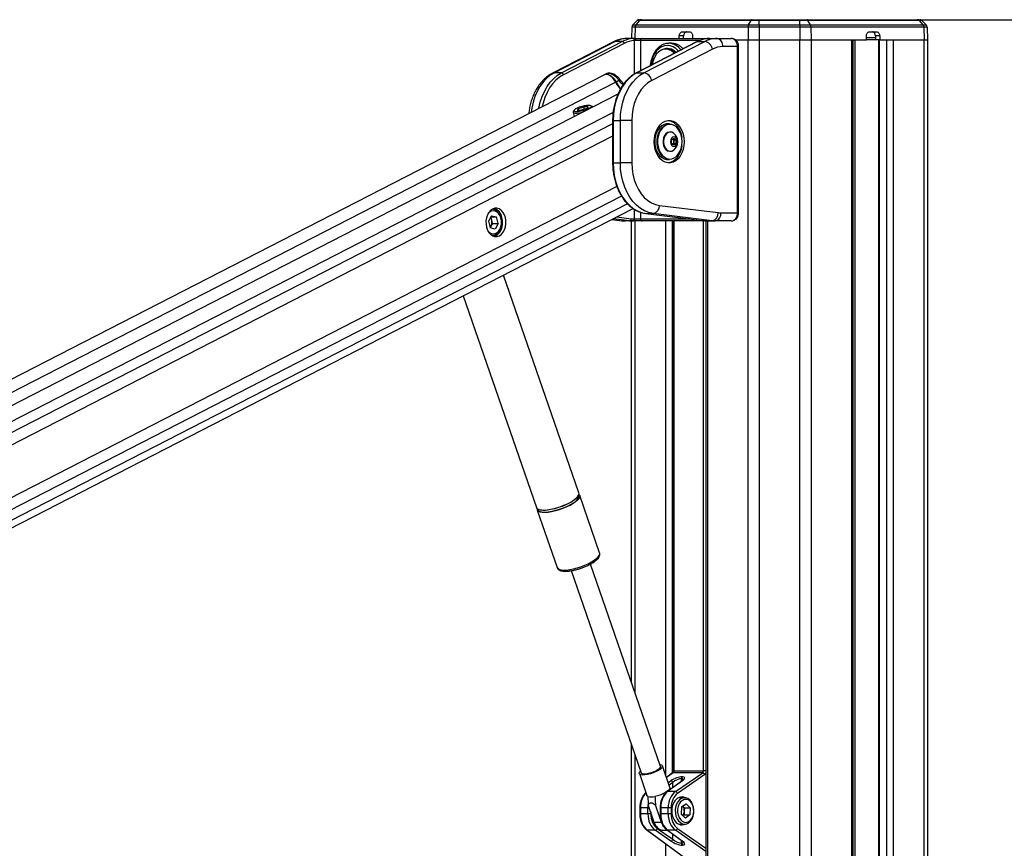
# Model space of a CAD drawing. Header units: millimetres. Extents: x 20 to 19631, y 28 to 16288.
# Tile 122 of 124: x 16718 to 17689, y 7142 to 7959. Entities that reach past the tile are written whole.
import ezdxf

# ---------------------------------------------------------------- set-up
doc = ezdxf.new("R2010")
doc.units = ezdxf.units.MM
doc.header["$LTSCALE"] = 2
doc.layers.add('COMPONENT_GEOMETRY', color=7, linetype='Continuous')
doc.styles.add('SLDTEXTSTYLE0', font='TXT', dxfattribs={"width": 0.75})
doc.dimstyles.new('SLDDIMSTYLE1', dxfattribs={"dimtxt": 100, "dimasz": 6.604, "dimexe": 0, "dimexo": 0.0625, "dimgap": 25, "dimtad": 0, "dimtih": 1, "dimtoh": 1, "dimdec": 1, "dimrnd": 1e-09, "dimzin": 12, "dimdsep": 46, "dimtxsty": 'SLDTEXTSTYLE0', "dimsah": 1, "dimcen": 0.09, "dimadec": 0, "dimazin": 3, "dimtfac": 1, "dimtdec": 1, "dimtofl": 0, "dimtmove": 0, "dimatfit": 3, "dimfxl": 1, "dimfrac": 2, "dimtolj": 1, "dimtzin": 12, "dimarcsym": 0})

# ---------------------------------------------------------------- blocks, each defined once
blk = doc.blocks.new('_D_7')
at = {"layer": 'COMPONENT_GEOMETRY', "color": 7}
for p, q in [((17608.37, 7959.49), (19296.27, 7959.49)), ((19289.92, 7959.49), (19289.92, 5203.33)), ((19089.86, 5183.02), (19059.39, 5183.02)), ((19059.39, 5183.02), (19059.39, 5024.27)), ((19489.99, 5183.02), (19520.46, 5183.02)), ((19520.46, 5183.02), (19520.46, 5024.27)), ((19059.39, 5024.27), (19089.86, 5024.27)), ((19520.46, 5024.27), (19489.99, 5024.27)), ((19289.92, 2118.49), (19289.92, 4874.65)), ((17665.15, 2118.49), (19296.27, 2118.49))]:
    blk.add_line(p, q, dxfattribs=at)
for points in [[(19289.92, 7959.49), (19288.91, 7952.89), (19290.94, 7952.89)], [(19289.92, 2118.49), (19290.94, 2125.1), (19288.91, 2125.1)]]:
    blk.add_solid(points, dxfattribs=at)
at = {"layer": 'COMPONENT_GEOMETRY', "color": 7, "char_height": 100, "attachment_point": 1, "style": 'SLDTEXTSTYLE0'}
for s, insert in [('9\'6.98"', (19089.86, 5153.18)), ('2920.5mm', (18961.73, 5003.56))]:
    blk.add_mtext(s, dxfattribs=dict(at, insert=insert))

msp = doc.modelspace()

# ---------------------------------------------------------------- linework, layer by layer
at = {"color": 7, "linetype": 'Continuous', "lineweight": 25}
for p, q in [((17321.93, 7952.25), (17321.74, 7940.96)), ((17325.24, 7952.25), (17321.93, 7952.25)), ((17327.3, 7958.65), (17322.85, 7954.36)), ((17322.85, 7954.36), (17326.01, 7954.36)), ((17436.68, 7952.25), (17325.24, 7952.25)), ((17329.71, 7958.65), (17326.01, 7954.36)), ((17326.01, 7954.36), (17437.18, 7954.36)), ((17329.71, 7958.65), (17327.3, 7958.65)), ((17329.38, 7959.49), (17331.44, 7959.49)), ((17439.65, 7958.65), (17329.71, 7958.65)), ((17331.44, 7959.49), (17440.8, 7959.49)), ((17436.68, 7952.25), (17436.55, 7939.49)), ((17447.63, 7952.25), (17436.68, 7952.25)), ((17437.18, 7954.36), (17439.65, 7958.65)), ((17437.18, 7954.36), (17447.63, 7954.36)), ((17447.63, 7958.65), (17439.65, 7958.65)), ((17440.8, 7959.49), (17447.63, 7959.49)), ((17447.63, 7959.49), (17447.63, 7958.65)), ((17447.63, 7959.49), (17487.58, 7959.49)), ((17487.58, 7958.65), (17447.63, 7958.65)), ((17447.63, 7954.36), (17447.63, 7958.65)), ((17447.63, 7954.36), (17487.58, 7954.36)), ((17447.63, 7954.36), (17447.63, 7952.25)), ((17447.63, 7952.25), (17447.63, 7939.49)), ((17487.58, 7952.25), (17447.63, 7952.25)), ((17487.58, 7959.49), (17487.58, 7958.65)), ((17487.58, 7959.49), (17494.41, 7959.49)), ((17487.58, 7954.36), (17487.58, 7958.65)), ((17495.57, 7958.65), (17487.58, 7958.65)), ((17487.58, 7954.36), (17487.58, 7952.25)), ((17487.58, 7954.36), (17498.03, 7954.36)), ((17487.58, 7952.25), (17487.58, 7939.49)), ((17498.54, 7952.25), (17487.58, 7952.25)), ((17494.41, 7959.49), (17603.77, 7959.49)), ((17498.03, 7954.36), (17495.57, 7958.65)), ((17605.5, 7958.65), (17495.57, 7958.65)), ((17498.03, 7954.36), (17609.21, 7954.36)), ((17498.54, 7952.25), (17498.66, 7939.49)), ((17609.97, 7952.25), (17498.54, 7952.25)), ((17603.77, 7959.49), (17605.83, 7959.49)), ((17609.21, 7954.36), (17605.5, 7958.65)), ((17607.92, 7958.65), (17605.5, 7958.65)), ((17612.36, 7954.36), (17607.92, 7958.65)), ((17609.21, 7954.36), (17612.36, 7954.36)), ((17609.97, 7952.25), (17610.15, 7939.49)), ((17613.28, 7952.25), (17609.97, 7952.25)), ((17613.28, 7952.25), (17613.5, 7939.49)), ((17368.77, 7940.96), (17368.83, 7943.56)), ((17373.08, 7943.56), (17368.83, 7943.56)), ((17371.66, 7947.49), (17379.11, 7947.49)), ((17373.01, 7940.96), (17373.08, 7943.56)), ((17381.94, 7943.56), (17381.94, 7940.96)), ((17553.28, 7939.49), (17553.28, 7943.56)), ((17562.19, 7941.49), (17553.28, 7941.49)), ((17556.11, 7947.49), (17563.55, 7947.49)), ((17566.38, 7943.56), (17562.14, 7943.56)), ((17562.14, 7943.56), (17562.23, 7939.49)), ((17566.38, 7943.56), (17566.48, 7939.49)), ((17303.83, 7937.54), (17243.86, 7906.67)), ((17305.56, 7937.94), (17245.59, 7907.07)), ((17252.66, 7907.07), (17312.63, 7937.94)), ((17314.53, 7936.06), (17254.56, 7905.19)), ((17312.63, 7937.94), (17305.56, 7937.94)), ((17325.03, 7940.96), (17317.65, 7940.96)), ((17325.03, 7940.96), (17332.06, 7940.96)), ((17330.5, 7938.96), (17325.81, 7938.96)), ((17386.45, 7937.84), (17326.47, 7906.97)), ((17386.88, 7937.94), (17326.9, 7907.07)), ((17332.06, 7940.96), (17396.88, 7940.96)), ((17333.97, 7907.07), (17393.95, 7937.94)), ((17357.9, 7936.15), (17358.43, 7936.16)), ((17361.26, 7936.16), (17358.43, 7936.16)), ((17386.88, 7937.94), (17393.95, 7937.94)), ((17396.88, 7940.96), (17398.66, 7940.96)), ((17398.66, 7940.96), (17406.04, 7940.96)), ((17406.04, 7940.96), (17420.05, 7940.96)), ((17426.16, 7932.96), (17411.7, 7932.96)), ((17423.98, 7939.49), (17436.55, 7939.49)), ((17424.15, 7939.49), (17436.55, 7939.49)), ((17426.16, 7768.96), (17426.16, 7932.96)), ((17427.33, 7768.96), (17427.33, 7932.96)), ((17436.55, 7939.49), (17447.63, 7939.49)), ((17447.63, 7939.49), (17487.58, 7939.49)), ((17487.58, 7939.49), (17498.66, 7939.49)), ((17498.66, 7939.49), (17553.28, 7939.49)), ((17498.66, 7939.49), (17538.76, 7939.49)), ((17540.14, 2191.49), (17540.14, 7939.49)), ((17562.23, 7939.49), (17553.28, 7939.49)), ((17566.48, 7939.49), (17562.23, 7939.49)), ((17565.29, 7939.49), (17565.29, 2191.49)), ((17566.48, 7939.49), (17610.15, 7939.49)), ((17579.67, 7939.49), (17610.15, 7939.49)), ((17610.15, 7939.49), (17613.5, 7939.49)), ((17613.5, 7939.49), (17613.5, 2191.49)), ((17401.54, 7930.42), (17341.57, 7899.55)), ((17357.51, 7930.46), (17355.46, 7930.46)), ((17294.23, 7904.86), (16093.24, 7287.66)), ((17252.66, 7907.07), (17245.59, 7907.07)), ((17296.71, 7906.02), (17294.8, 7905.13)), ((17326.9, 7907.07), (17333.97, 7907.07)), ((17309.33, 7899.43), (17306.48, 7897.96)), ((17309.98, 7900.83), (17309.96, 7900.85)), ((17308.29, 7885.97), (16117.65, 7274.09)), ((17269.28, 7871.94), (17274.73, 7873.67)), ((17278.88, 7873.67), (17274.73, 7873.67)), ((17275.36, 7871.23), (17274.73, 7873.67)), ((17278.88, 7873.67), (17277.58, 7871.94)), ((17282.95, 7873.8), (17281.55, 7874.57)), ((17264.03, 7868.32), (17265.19, 7863.82)), ((17265.04, 7870.33), (17264.19, 7868.98)), ((17269.28, 7871.94), (17267.97, 7870.2)), ((17267.97, 7870.2), (17272.12, 7870.2)), ((17269.72, 7870.2), (17269.28, 7871.94)), ((17277.58, 7871.94), (17272.12, 7870.2)), ((17283.43, 7873.2), (17283.4, 7873.3)), ((17303.05, 7860.09), (17303.05, 7818.15)), ((17303.64, 7860.09), (17303.64, 7818.15)), ((17303.64, 7860.09), (17310.71, 7860.09)), ((17310.71, 7818.15), (17310.71, 7860.09)), ((17322.03, 7860.09), (17310.71, 7860.09)), ((17322.03, 7860.09), (17322.03, 7818.15)), ((17359.22, 7856.62), (17356.96, 7856.62)), ((17360.04, 7848.62), (17359.5, 7848.62)), ((17361.27, 7840.85), (17363.39, 7842.58)), ((17361.27, 7837.39), (17361.27, 7840.85)), ((17363.39, 7835.65), (17361.27, 7837.39)), ((17362.29, 7841.68), (17363.31, 7840.85)), ((17363.31, 7837.39), (17362.29, 7836.55)), ((17363.31, 7840.85), (17365.51, 7840.85)), ((17363.31, 7840.85), (17363.31, 7839.12)), ((17363.31, 7839.12), (17363.31, 7837.39)), ((17363.31, 7837.39), (17365.51, 7837.39)), ((17363.39, 7842.58), (17365.51, 7840.85)), ((17365.51, 7837.39), (17363.39, 7835.65)), ((17365.51, 7840.85), (17365.51, 7837.39)), ((17359.5, 7829.62), (17360.04, 7829.62)), ((17303.64, 7818.15), (17310.71, 7818.15)), ((17322.03, 7818.15), (17310.71, 7818.15)), ((17356.96, 7821.62), (17359.22, 7821.62)), ((17349.14, 7776.31), (17407.25, 7769.12)), ((16278.21, 7236.12), (17323.33, 7773.21)), ((17335.79, 7768.35), (17393.9, 7761.16)), ((17335.91, 7768.34), (17335.79, 7768.35)), ((17335.91, 7768.34), (17342.99, 7768.34)), ((17335.91, 7768.34), (17394.03, 7761.15)), ((17401.1, 7761.15), (17342.99, 7768.34)), ((17409.84, 7768.96), (17426.16, 7768.96)), ((17183.72, 7766.15), (17180.52, 7760.76)), ((17180.52, 7760.76), (17182.22, 7754.15)), ((17183.81, 7761.62), (17182.97, 7764.89)), ((17182.99, 7764.93), (17188.62, 7764.93)), ((17184.66, 7758.31), (17183.06, 7755.62)), ((17183.72, 7766.15), (17188.62, 7764.93)), ((17184.66, 7758.31), (17183.81, 7761.62)), ((17184.66, 7758.31), (17190.32, 7758.31)), ((17190.32, 7758.31), (17187.12, 7752.92)), ((17190.32, 7758.31), (17188.62, 7764.93)), ((17302.31, 7762.4), (17312.22, 7761.18)), ((17319.78, 7761.15), (17312.71, 7761.15)), ((17322.86, 7760.96), (17315.79, 7760.96)), ((17321.71, 7305.15), (17321.71, 7760.96)), ((17323.13, 7760.96), (17322.86, 7760.96)), ((17332.06, 7760.96), (17323.13, 7760.96)), ((17324.28, 7762.96), (17324.55, 7762.96)), ((17324.55, 7762.96), (17330.5, 7762.96)), ((17396.88, 7760.96), (17332.06, 7760.96)), ((17362.91, 7760.96), (17362.91, 7218.4)), ((17394.03, 7761.15), (17393.9, 7761.16)), ((17394.03, 7761.15), (17401.1, 7761.15)), ((17395.07, 7760.96), (17395.07, 6590.02)), ((17397.11, 7760.96), (17396.88, 7760.96)), ((17397.11, 7760.96), (17404.18, 7760.96)), ((17420.05, 7760.96), (17404.18, 7760.96)), ((17183.06, 7755.62), (17182.21, 7754.18)), ((17187.12, 7752.92), (17182.22, 7754.15)), ((17269.8, 7492.63), (17195.51, 7707.52)), ((17155.71, 7687.07), (17227.93, 7478.15)), ((17290.25, 7433.47), (17270.63, 7490.21)), ((17228.76, 7475.74), (17248.38, 7419)), ((17290.29, 7433.35), (17290.25, 7433.47)), ((17290.33, 7432.89), (17290.26, 7433.27)), ((17248.35, 7419.11), (17248.38, 7419)), ((17350.16, 7222.86), (17281.16, 7422.46)), ((17283.48, 7423.8), (17285.6, 7425.25)), ((17284.33, 7424.35), (17284.7, 7424.59)), ((17262.33, 7415.95), (17331.33, 7216.35)), ((17321.71, 6590.02), (17321.71, 7244.18)), ((17359.54, 7201.97), (17352.08, 7223.53)), ((17329.4, 7215.69), (17336.85, 7194.13)), ((17362.22, 7216.45), (17356.09, 7211.95)), ((17391.86, 7216.62), (17362.76, 7216.62)), ((17363.5, 7218.4), (17392.68, 7218.4)), ((17365, 7197.95), (17391.86, 7216.62)), ((17393.87, 7214.83), (17367.02, 7196.16)), ((17371.51, 7208.58), (17356.76, 7197.78)), ((17372.05, 7208.75), (17357.31, 7197.95)), ((17371.13, 7210.9), (17370.9, 7210.9)), ((17371.68, 7212.68), (17371.91, 7212.68)), ((17365, 7197.95), (17357.31, 7197.95)), ((17344.15, 7167.64), (17338.21, 7184.82)), ((17351.22, 7167.64), (17345.28, 7184.82)), ((17373.99, 7191.96), (17368.05, 7191.96)), ((17370.97, 7182.84), (17375.42, 7185.98)), ((17379.57, 7182.1), (17375.42, 7185.98)), ((17329.86, 7181.88), (17329.86, 7176.04)), ((17337.82, 7181.88), (17330.44, 7181.88)), ((17330.44, 7181.88), (17330.44, 7176.04)), ((17337.82, 7176.04), (17330.44, 7176.04)), ((17337.82, 7176.04), (17337.82, 7181.88)), ((17340.61, 7176.04), (17337.82, 7176.04)), ((17349.89, 7181.88), (17349.89, 7176.04)), ((17357.85, 7181.88), (17350.47, 7181.88)), ((17350.47, 7181.88), (17350.47, 7176.04)), ((17357.85, 7176.04), (17350.47, 7176.04)), ((17360.64, 7181.88), (17357.85, 7181.88)), ((17357.85, 7176.04), (17357.85, 7181.88)), ((17360.64, 7176.04), (17357.85, 7176.04)), ((17360.64, 7181.88), (17360.64, 7176.04)), ((17370.97, 7182.84), (17370.66, 7175.82)), ((17370.66, 7175.82), (17374.81, 7171.93)), ((17373.91, 7182.1), (17372.19, 7183.71)), ((17373.61, 7175.07), (17372.38, 7174.21)), ((17373.76, 7178.59), (17373.61, 7175.07)), ((17373.61, 7175.07), (17379.27, 7175.07)), ((17373.91, 7182.1), (17373.76, 7178.59)), ((17373.91, 7182.1), (17379.57, 7182.1)), ((17379.27, 7175.07), (17374.81, 7171.93)), ((17379.57, 7182.1), (17379.27, 7175.07)), ((17351.22, 7167.64), (17344.15, 7167.64)), ((17368.05, 7165.96), (17373.99, 7165.96)), ((17336.73, 7160.14), (17373.99, 7132.84)), ((17337.28, 7159.97), (17375.29, 7132.12)), ((17344.98, 7159.97), (17337.28, 7159.97)), ((17360.52, 7149.16), (17344.98, 7159.97)), ((17346.99, 7161.75), (17362.53, 7150.95)), ((17353.05, 7159.79), (17357.24, 7159.79)), ((17356.76, 7160.14), (17371.51, 7149.34)), ((17357.31, 7159.97), (17372.05, 7149.16)), ((17365, 7159.97), (17357.31, 7159.97)), ((17370.9, 7147.02), (17371.13, 7147.02)), ((17371.91, 7145.23), (17371.68, 7145.23))]:
    msp.add_line(p, q, dxfattribs=at)
at = {"color": 8, "linetype": 'Continuous', "lineweight": 25}
for p, q in [((17325.24, 7952.25), (17325.08, 7940.96)), ((17324.55, 7905.89), (17324.55, 7938.9)), ((17389.07, 7938.96), (17330.5, 7938.96)), ((17330.5, 7938.96), (17330.5, 7909.04)), ((17427.33, 7932.96), (17426.16, 7932.96)), ((17436.55, 2191.49), (17436.55, 7939.49)), ((17447.63, 7939.49), (17447.63, 2191.49)), ((17487.58, 2191.49), (17487.58, 7939.49)), ((17498.66, 7939.49), (17498.66, 2191.49)), ((17538.76, 2191.49), (17538.76, 7939.49)), ((17542.03, 7939.49), (17542.03, 6685.26)), ((17565.71, 7939.49), (17565.71, 2191.49)), ((17573.5, 2191.49), (17573.5, 7939.49)), ((17579.67, 7939.49), (17579.67, 2191.49)), ((17610.15, 2191.49), (17610.15, 7939.49)), ((17306.08, 7897.75), (16105.57, 7280.8)), ((17303.53, 7867.99), (16132.18, 7266.02)), ((17303.05, 7856.64), (16320.99, 7351.95)), ((17303.64, 7860.09), (17303.05, 7860.09)), ((17303.05, 7844.62), (16336.77, 7348.04)), ((17303.64, 7818.15), (17303.05, 7818.15)), ((17307.23, 7794.82), (16336.52, 7295.96)), ((17311.83, 7785.45), (16213.36, 7220.94)), ((17317.71, 7777.89), (16223.26, 7215.44)), ((17324.55, 7762.96), (17324.55, 7772.42)), ((17330.5, 7769.62), (17330.5, 7762.96)), ((17427.33, 7768.96), (17426.16, 7768.96)), ((17302.35, 7762.43), (17312.71, 7761.15)), ((17319.78, 7761.15), (17303.73, 7763.13)), ((17307.15, 7764.89), (17321.32, 7763.14)), ((17312.22, 7761.18), (17312.71, 7761.15)), ((17325.06, 7760.96), (17325.06, 7295.46)), ((17330.5, 7762.96), (17379.34, 7762.96)), ((17355.54, 7213.52), (17355.54, 7760.96)), ((17361.72, 7760.96), (17361.72, 7216.08)), ((17363.5, 7760.96), (17363.5, 7218.4)), ((17392.68, 7218.4), (17392.68, 7760.96)), ((17396.45, 7760.96), (17396.45, 6590.02)), ((17396.83, 7760.96), (17396.88, 7760.96)), ((17325.06, 7234.49), (17325.06, 6590.02)), ((17362.76, 7216.62), (17356.15, 7211.77)), ((17363.5, 7218.4), (17362.91, 7218.4)), ((17395.07, 7218.4), (17392.68, 7218.4)), ((17357.84, 7206.89), (17360.52, 7208.75)), ((17362.53, 7206.97), (17358.72, 7204.32)), ((17362.53, 7202), (17362.53, 7206.97)), ((17370.9, 7210.9), (17370.9, 7208.14)), ((17371.13, 7208.3), (17371.13, 7210.9)), ((17329.86, 7181.88), (17330.44, 7181.88)), ((17329.86, 7176.04), (17330.44, 7176.04)), ((17337.82, 7181.88), (17339.23, 7181.88)), ((17340.61, 7177.89), (17340.61, 7176.04)), ((17350.47, 7181.88), (17349.89, 7181.88)), ((17349.89, 7176.04), (17350.47, 7176.04)), ((17362.53, 7150.95), (17362.53, 7155.91)), ((17395.07, 7139.06), (17365, 7159.97)), ((17367.02, 7161.75), (17395.07, 7142.25)), ((17355.54, 6590.02), (17355.54, 7146.36)), ((17370.9, 7149.78), (17370.9, 7147.02)), ((17371.13, 7147.02), (17371.13, 7149.61))]:
    msp.add_line(p, q, dxfattribs=at)
at = {"color": 8, "linetype": 'Continuous', "lineweight": 25, "flags": 128}
for points in [[(17303.83, 7937.54), (17304.49, 7937.8), (17305.56, 7937.94)], [(17367.91, 7928.3), (17367.56, 7928.73), (17365.22, 7931.05), (17362.63, 7932.76), (17359.86, 7933.81), (17357.01, 7934.16), (17354.17, 7933.81), (17351.4, 7932.76), (17348.81, 7931.05), (17346.47, 7928.73), (17344.45, 7925.87), (17342.81, 7922.56), (17341.6, 7918.89), (17340.86, 7914.99), (17340.78, 7914.34)], [(17396.88, 7940.96), (17396.64, 7940.92), (17396.44, 7940.83)], [(17245.59, 7907.07), (17241.63, 7904.64), (17237.91, 7901.54), (17234.48, 7897.82), (17231.4, 7893.54), (17228.72, 7888.77), (17226.46, 7883.56), (17224.67, 7878.01), (17223.37, 7872.18), (17222.78, 7868.14)], [(17230.42, 7872.07), (17230.44, 7872.18), (17231.74, 7878.01), (17233.53, 7883.56), (17235.79, 7888.77), (17238.48, 7893.54), (17241.55, 7897.82), (17244.98, 7901.54), (17248.7, 7904.64), (17252.66, 7907.07)], [(17254.56, 7905.19), (17250.75, 7902.86), (17247.18, 7899.88), (17243.9, 7896.31), (17240.94, 7892.21), (17238.36, 7887.62), (17236.2, 7882.62), (17234.48, 7877.29), (17233.62, 7873.71)], [(17243.86, 7906.67), (17244.52, 7906.93), (17245.59, 7907.07)], [(17326.9, 7907.07), (17326.64, 7907.04), (17326.47, 7906.97)], [(17309.33, 7899.43), (17309.65, 7899.84), (17309.88, 7900.2), (17310, 7900.5), (17310.01, 7900.73), (17309.98, 7900.83)], [(17284.98, 7426.24), (17287.24, 7427.97), (17288.92, 7429.66), (17289.98, 7431.23), (17290.37, 7432.64), (17290.29, 7433.35)], [(17248.38, 7419), (17248.94, 7418.12), (17250.22, 7417.29), (17252.11, 7416.75), (17254.55, 7416.52), (17257.47, 7416.6), (17260.77, 7416.98), (17264.34, 7417.67), (17268.08, 7418.63), (17271.85, 7419.84), (17275.54, 7421.25), (17279.03, 7422.82), (17282.21, 7424.5), (17284.98, 7426.24)]]:
    msp.add_lwpolyline(points, dxfattribs=at)
at = {"color": 7, "linetype": 'Continuous', "lineweight": 25, "flags": 128}
for points in [[(17325.03, 7940.96), (17325.19, 7940.92), (17325.33, 7940.81), (17325.47, 7940.62), (17325.59, 7940.37), (17325.68, 7940.07), (17325.75, 7939.72), (17325.8, 7939.35), (17325.81, 7938.96)], [(17386.88, 7937.94), (17386.61, 7937.91), (17386.45, 7937.84)], [(17363.99, 7926.28), (17363.44, 7926.86), (17361.17, 7928.71), (17358.69, 7929.91), (17356.1, 7930.44), (17353.48, 7930.26), (17350.93, 7929.38), (17348.55, 7927.83), (17346.42, 7925.68), (17344.61, 7922.99), (17343.2, 7919.87), (17342.22, 7916.43), (17341.96, 7914.94)], [(17306.08, 7897.75), (17304.7, 7900.19), (17302.97, 7902.29), (17301, 7903.93), (17298.91, 7904.99), (17296.85, 7905.41), (17294.94, 7905.15), (17294.23, 7904.86)], [(17294.59, 7905.02), (17295.36, 7905.35), (17297.26, 7905.6), (17299.32, 7905.18), (17301.4, 7904.13), (17303.37, 7902.49), (17305.1, 7900.39), (17306.48, 7897.96)], [(17326.9, 7907.07), (17322.94, 7904.64), (17319.23, 7901.54), (17315.8, 7897.82), (17312.72, 7893.54), (17310.03, 7888.77), (17307.78, 7883.56), (17305.99, 7878.01), (17304.69, 7872.18), (17303.9, 7866.18), (17303.64, 7860.09)], [(17310.71, 7860.09), (17310.98, 7866.18), (17311.76, 7872.18), (17313.06, 7878.01), (17314.85, 7883.56), (17317.11, 7888.77), (17319.79, 7893.54), (17322.87, 7897.82), (17326.3, 7901.54), (17330.02, 7904.64), (17333.97, 7907.07)], [(17341.57, 7899.55), (17337.88, 7897.25), (17334.45, 7894.26), (17331.34, 7890.64), (17328.61, 7886.46), (17326.3, 7881.79), (17324.45, 7876.72), (17323.11, 7871.35), (17322.3, 7865.77), (17322.03, 7860.09)], [(17279.27, 7874.94), (17277.28, 7874.82), (17274.98, 7874.46), (17272.55, 7873.9), (17270.2, 7873.18), (17268.1, 7872.36), (17266.44, 7871.51), (17265.34, 7870.69), (17264.89, 7869.97), (17265.14, 7869.41), (17266.06, 7869.05), (17267.58, 7868.93), (17269.57, 7869.05), (17271.87, 7869.41), (17274.3, 7869.97), (17276.66, 7870.69), (17278.75, 7871.51), (17280.42, 7872.36), (17281.52, 7873.18), (17281.96, 7873.9), (17281.71, 7874.46), (17280.79, 7874.82), (17279.27, 7874.94)], [(17283.42, 7873.19), (17283.07, 7873.73), (17282.95, 7873.8)], [(17264.19, 7868.98), (17264.11, 7868.84), (17264.1, 7868.16), (17264.8, 7867.68), (17266.17, 7867.42), (17268.1, 7867.42), (17270.44, 7867.68), (17273.02, 7868.16), (17274.14, 7868.42)], [(17373.64, 7839.12), (17373.39, 7835.26), (17372.64, 7831.53), (17371.42, 7828.06), (17369.77, 7824.97), (17367.74, 7822.36), (17365.41, 7820.32), (17362.86, 7818.92), (17360.16, 7818.21), (17357.42, 7818.21), (17354.73, 7818.92), (17352.18, 7820.32), (17349.85, 7822.36), (17347.82, 7824.97), (17346.17, 7828.06), (17344.95, 7831.53), (17344.2, 7835.26), (17343.95, 7839.12), (17344.2, 7842.98), (17344.95, 7846.7), (17346.17, 7850.17), (17347.82, 7853.26), (17349.85, 7855.88), (17352.18, 7857.92), (17354.73, 7859.32), (17357.42, 7860.03), (17360.16, 7860.03), (17362.86, 7859.32), (17365.41, 7857.92), (17367.74, 7855.88), (17369.77, 7853.26), (17371.42, 7850.17), (17372.64, 7846.7), (17373.39, 7842.98), (17373.64, 7839.12)], [(17356.96, 7856.62), (17356.33, 7856.59), (17353.85, 7856.06), (17351.51, 7854.83), (17349.38, 7852.96), (17347.57, 7850.52), (17346.14, 7847.61), (17345.15, 7844.36), (17344.65, 7840.89), (17344.65, 7837.35), (17345.15, 7833.88), (17346.14, 7830.62), (17347.57, 7827.72), (17349.38, 7825.28), (17351.51, 7823.41), (17353.85, 7822.18), (17356.33, 7821.64), (17356.96, 7821.62)], [(17359.22, 7821.62), (17358.59, 7821.64), (17356.12, 7822.18), (17353.77, 7823.41), (17351.64, 7825.28), (17349.83, 7827.72), (17348.4, 7830.62), (17347.41, 7833.88), (17346.91, 7837.35), (17346.91, 7840.89), (17347.41, 7844.36), (17348.4, 7847.61), (17349.83, 7850.52), (17351.64, 7852.96), (17353.77, 7854.83), (17356.12, 7856.06), (17358.59, 7856.59), (17359.22, 7856.62)], [(17371.59, 7839.12), (17371.35, 7842.56), (17370.61, 7845.86), (17369.43, 7848.89), (17367.83, 7851.51), (17365.9, 7853.63), (17363.7, 7855.15), (17361.33, 7856.02), (17358.89, 7856.2), (17356.47, 7855.67), (17354.18, 7854.47), (17352.1, 7852.64), (17350.33, 7850.26), (17348.93, 7847.42), (17347.96, 7844.24), (17347.47, 7840.85), (17347.47, 7837.39), (17347.96, 7834), (17348.93, 7830.82), (17350.33, 7827.98), (17352.1, 7825.6), (17354.18, 7823.76), (17356.47, 7822.56), (17358.89, 7822.04), (17361.33, 7822.21), (17363.7, 7823.08), (17365.9, 7824.61), (17367.83, 7826.72), (17369.43, 7829.35), (17370.61, 7832.37), (17371.35, 7835.68), (17371.59, 7839.12)], [(17357.73, 7860.06), (17358.04, 7860.03), (17360.74, 7859.32), (17363.29, 7857.92), (17365.62, 7855.88), (17367.65, 7853.26), (17369.3, 7850.17), (17370.52, 7846.7), (17371.22, 7843.33)], [(17359.5, 7848.62), (17359.04, 7848.6), (17357.25, 7848.07), (17355.63, 7846.88), (17354.29, 7845.11), (17353.34, 7842.9), (17352.85, 7840.41), (17352.85, 7837.82), (17353.34, 7835.33), (17354.29, 7833.12), (17355.63, 7831.36), (17357.25, 7830.17), (17359.04, 7829.64), (17359.5, 7829.62)], [(17363.41, 7847.33), (17363.13, 7847.55), (17361.41, 7848.42), (17359.58, 7848.6), (17357.79, 7848.07), (17356.17, 7846.88), (17354.83, 7845.11), (17353.88, 7842.9), (17353.38, 7840.41), (17353.38, 7837.82), (17353.88, 7835.33), (17354.83, 7833.12), (17356.17, 7831.36), (17357.79, 7830.17), (17359.58, 7829.64), (17361.41, 7829.82), (17363.13, 7830.68), (17363.41, 7830.9)], [(17371.22, 7834.91), (17370.52, 7831.53), (17369.3, 7828.06), (17367.65, 7824.97), (17365.62, 7822.36), (17363.29, 7820.32), (17360.74, 7818.92), (17358.04, 7818.21), (17357.73, 7818.17)], [(17366.75, 7839.12), (17366.49, 7840.94), (17365.77, 7842.48), (17364.68, 7843.51), (17363.39, 7843.87), (17362.11, 7843.51), (17361.02, 7842.48), (17360.29, 7840.94), (17360.03, 7839.12), (17360.29, 7837.3), (17361.02, 7835.76), (17362.11, 7834.73), (17363.39, 7834.37), (17364.68, 7834.73), (17365.77, 7835.76), (17366.49, 7837.3), (17366.75, 7839.12)], [(17303.64, 7818.15), (17303.91, 7811.98), (17304.72, 7805.91), (17306.04, 7800.03), (17307.88, 7794.42), (17310.18, 7789.17), (17312.93, 7784.37), (17316.07, 7780.08), (17319.57, 7776.37), (17323.36, 7773.3), (17327.39, 7770.92), (17331.59, 7769.26), (17335.91, 7768.34)], [(17342.99, 7768.34), (17338.67, 7769.26), (17334.46, 7770.92), (17330.43, 7773.3), (17326.64, 7776.37), (17323.14, 7780.08), (17320, 7784.37), (17317.25, 7789.17), (17314.95, 7794.42), (17313.12, 7800.03), (17311.79, 7805.91), (17310.98, 7811.98), (17310.71, 7818.15)], [(17322.03, 7818.15), (17322.29, 7812.5), (17323.1, 7806.96), (17324.42, 7801.61), (17326.24, 7796.57), (17328.53, 7791.92), (17331.23, 7787.75), (17334.31, 7784.13), (17337.7, 7781.13), (17341.35, 7778.8), (17345.18, 7777.18), (17349.14, 7776.31)], [(17191.42, 7746.38), (17193.4, 7747.78), (17195.12, 7749.76), (17196.48, 7752.23), (17197.42, 7755.07), (17197.89, 7758.14), (17197.86, 7761.27), (17197.34, 7764.32), (17196.35, 7767.13), (17194.95, 7769.56), (17193.2, 7771.48), (17191.19, 7772.81), (17189.03, 7773.47), (17186.81, 7773.43), (17184.66, 7772.7), (17182.67, 7771.3), (17180.95, 7769.32), (17179.59, 7766.85), (17178.65, 7764), (17178.19, 7760.94), (17178.21, 7757.81), (17178.73, 7754.76), (17179.72, 7751.95), (17181.12, 7749.52), (17182.87, 7747.6), (17184.88, 7746.27), (17187.05, 7745.61), (17189.26, 7745.65), (17191.42, 7746.38)], [(17193, 7763.43), (17192.07, 7765.98), (17190.73, 7768.11), (17189.06, 7769.71), (17187.15, 7770.67), (17185.14, 7770.93), (17183.15, 7770.48), (17181.3, 7769.33), (17180.42, 7768.48)], [(17192.93, 7763.98), (17191.97, 7766.68), (17190.6, 7768.99), (17188.89, 7770.79), (17186.93, 7771.99), (17184.83, 7772.52), (17184.29, 7772.54)], [(17180.42, 7750.6), (17180.91, 7750.09), (17182.71, 7748.8), (17184.69, 7748.19), (17186.7, 7748.28), (17188.64, 7749.09), (17190.38, 7750.55), (17191.8, 7752.58), (17192.83, 7755.04), (17193.39, 7757.79), (17193.44, 7760.65), (17193, 7763.43)], [(17184.29, 7746.54), (17184.82, 7746.56), (17186.92, 7747.08), (17188.88, 7748.28), (17190.59, 7750.08), (17191.97, 7752.39), (17192.92, 7755.09), (17193.42, 7758.02), (17193.42, 7761.04), (17192.93, 7763.98)], [(17186.34, 7745.75), (17188.02, 7746.38), (17190.01, 7747.78), (17191.73, 7749.76), (17193.09, 7752.23), (17194.02, 7755.07), (17194.49, 7758.14), (17194.47, 7761.27), (17193.95, 7764.32)], [(17227.93, 7478.15), (17228.49, 7477.27), (17229.77, 7476.44), (17231.66, 7475.9), (17234.11, 7475.67), (17237.02, 7475.75), (17240.32, 7476.14), (17243.9, 7476.82), (17247.63, 7477.78), (17251.4, 7478.99), (17255.09, 7480.4), (17258.59, 7481.97), (17261.76, 7483.65), (17264.53, 7485.39)], [(17270.63, 7490.21), (17270.69, 7490.01), (17270.64, 7488.7), (17269.92, 7487.2), (17268.54, 7485.57), (17266.56, 7483.85), (17264.04, 7482.11), (17261.05, 7480.39), (17257.71, 7478.76), (17254.1, 7477.26), (17250.35, 7475.95), (17246.58, 7474.86), (17242.92, 7474.03), (17239.47, 7473.49), (17236.34, 7473.26), (17233.65, 7473.34), (17231.48, 7473.73), (17229.89, 7474.41), (17228.93, 7475.37), (17228.76, 7475.74)], [(17268.68, 7488.84), (17267.58, 7487.6), (17265.63, 7485.9), (17263.14, 7484.18), (17260.19, 7482.49), (17256.89, 7480.88), (17253.33, 7479.4), (17249.63, 7478.1), (17245.91, 7477.03), (17242.29, 7476.21), (17238.88, 7475.68), (17235.8, 7475.45), (17233.15, 7475.53), (17231, 7475.91), (17229.43, 7476.59), (17229.3, 7476.67)], [(17264.53, 7485.39), (17266.79, 7487.13), (17268.47, 7488.81), (17269.53, 7490.38), (17269.92, 7491.79), (17269.8, 7492.63)], [(17228.8, 7477), (17228.86, 7476.38), (17229.47, 7475.31), (17230.73, 7474.49), (17232.6, 7473.96), (17235.01, 7473.73), (17237.89, 7473.81), (17241.15, 7474.19), (17244.68, 7474.87), (17248.36, 7475.81), (17252.08, 7477), (17255.73, 7478.4), (17259.17, 7479.95), (17262.31, 7481.61), (17265.04, 7483.32)], [(17349.48, 7224.83), (17349.82, 7224.78), (17351.25, 7224.38), (17352.03, 7223.67), (17352.09, 7222.71), (17351.44, 7221.55), (17350.12, 7220.27), (17348.21, 7218.95), (17345.83, 7217.67), (17343.13, 7216.51), (17340.28, 7215.55), (17337.46, 7214.84), (17334.84, 7214.43), (17332.6, 7214.35), (17330.87, 7214.6), (17329.76, 7215.16), (17329.34, 7216), (17329.63, 7217.07), (17330.63, 7218.3), (17330.65, 7218.32)], [(17350.16, 7222.86), (17350.2, 7222.37), (17349.72, 7221.35), (17348.58, 7220.2), (17346.86, 7219.01), (17344.68, 7217.86), (17342.21, 7216.85), (17339.64, 7216.03), (17337.14, 7215.49), (17334.91, 7215.24), (17333.12, 7215.32), (17331.88, 7215.72), (17331.33, 7216.35)], [(17337.73, 7193.26), (17336.93, 7193.96), (17336.85, 7194.13)], [(17359.54, 7201.97), (17359.55, 7201.17), (17358.91, 7200), (17357.58, 7198.71), (17355.65, 7197.38), (17353.25, 7196.09), (17350.52, 7194.92), (17347.64, 7193.96), (17344.8, 7193.26)], [(17379.06, 7189.8), (17377.15, 7191.16), (17375.08, 7191.87), (17372.94, 7191.87), (17370.87, 7191.19), (17368.96, 7189.84), (17367.32, 7187.91), (17366.04, 7185.49), (17365.19, 7182.72), (17364.81, 7179.75), (17364.93, 7176.74), (17365.53, 7173.84), (17366.6, 7171.22), (17368.06, 7169.02), (17369.84, 7167.36), (17371.84, 7166.32), (17373.96, 7165.96), (17376.08, 7166.3), (17378.09, 7167.32), (17379.87, 7168.98), (17381.34, 7171.16), (17382.42, 7173.77), (17383.03, 7176.66), (17383.16, 7179.68), (17382.8, 7182.65), (17381.96, 7185.43), (17380.69, 7187.85), (17379.06, 7189.8)], [(17379.57, 7188.46), (17377.75, 7189.73), (17375.78, 7190.32), (17373.76, 7190.19), (17371.82, 7189.36), (17370.1, 7187.88), (17368.69, 7185.83), (17367.68, 7183.36), (17367.14, 7180.6), (17367.1, 7177.75), (17367.57, 7174.96), (17368.51, 7172.43), (17369.86, 7170.31), (17371.55, 7168.74), (17373.45, 7167.8), (17375.47, 7167.57), (17377.46, 7168.05), (17379.3, 7169.22), (17380.89, 7171), (17382.1, 7173.28), (17382.88, 7175.91), (17383.18, 7178.74), (17382.96, 7181.58), (17382.25, 7184.26), (17381.1, 7186.6), (17379.57, 7188.46)], [(17353.71, 7163.12), (17352.41, 7165), (17351.22, 7167.64)]]:
    msp.add_lwpolyline(points, dxfattribs=at)
at = {"color": 7, "linetype": 'Continuous', "lineweight": 25}
for centre, radius, start, end in [((17324.93, 7952.2), 3, 134, 179), ((17328.55, 7952.24), 3.31, 140.3072, 179.88959), ((17329.38, 7956.49), 3, 90, 134), ((17331.49, 7957.19), 2.3, 91.11663, 140.65389), ((17441.09, 7952.3), 4.41, 152.2491, 180.66965), ((17440.95, 7958.07), 1.43, 96.12022, 156.09848), ((17494.26, 7958.07), 1.43, 23.90152, 83.87978), ((17494.12, 7952.3), 4.41, 359.33035, 27.7509), ((17603.72, 7957.19), 2.3, 39.34611, 88.88337), ((17605.83, 7956.49), 3, 46, 90), ((17606.66, 7952.24), 3.31, 0.11041, 39.6928), ((17610.28, 7952.2), 3, 1, 46), ((17317.8, 7914.62), 26.34, 90.31718, 117.6867), ((17324.96, 7914.36), 26.61, 94.08173, 117.59839), ((17312.24, 7935.65), 2.33, 10.31988, 80.24189), ((17326.36, 7913.42), 25.55, 94.08173, 117.59839), ((17322.7, 7939.09), 1.85, 354.41372, 78.67005), ((17332.31, 7939.15), 1.82, 97.87436, 186.14266), ((17399.21, 7914.36), 26.61, 94.08173, 117.59839), ((17406.19, 7914.62), 26.34, 90.31718, 117.6867), ((17392.37, 7928.75), 9.32, 10.31988, 80.24189), ((17411.82, 7910.83), 22.12, 90.31718, 117.6867), ((17404.63, 7933.96), 7.14, 351.95053, 78.57825), ((17357.06, 7919.91), 11.17, 40.13612, 118.24545), ((17357.29, 7919.34), 11.12, 43.44816, 88.8665), ((17252.26, 7904.77), 2.33, 10.31988, 80.24189), ((17332.39, 7897.88), 9.32, 10.31988, 80.24189), ((17326.91, 7907.18), 22.86, 204.3527, 225.13169), ((17327.38, 7907.43), 22.95, 204.37047, 224.44425), ((17356.67, 7839.12), 10.63, 0, 50.61067), ((17359.92, 7839.25), 3.39, 357.68056, 45.67538), ((17359.92, 7838.98), 3.39, 314.32462, 2.31944), ((17356.67, 7839.12), 10.63, 309.38933, 0), ((17341.5, 7775.84), 7.65, 281.21251, 3.47479), ((17182.65, 7762.5), 11.44, 9.1476, 71.19363), ((17399.61, 7768.65), 7.65, 281.21251, 3.47479), ((17402.76, 7767.96), 7.14, 281.42175, 8.04947), ((17409.84, 7790.03), 21.07, 262.93872, 269.9947), ((17177.45, 7760.08), 6.55, 13.58989, 38.79815), ((17175.98, 7759.55), 8.1, 330.96112, 14.78242), ((17315.79, 7786.04), 25.09, 262.93872, 269.9947), ((17319.41, 7763.02), 1.91, 281.21251, 3.47479), ((17322.86, 7786.04), 25.09, 262.93872, 269.9947), ((17324.28, 7787.04), 24.08, 262.93872, 269.9947), ((17322.51, 7762.71), 1.79, 281.42175, 8.04947), ((17322.78, 7762.71), 1.79, 281.42175, 8.04947), ((17332.31, 7762.76), 1.82, 173.85734, 262.12564), ((17397.11, 7786.04), 25.09, 262.93872, 269.9947), ((17404.18, 7786.04), 25.09, 262.93872, 269.9947), ((17178.58, 7758.23), 5.18, 313.35587, 329.82099), ((17268.1, 7489.72), 2.27, 348.5495, 40.23726), ((17391.41, 7214.08), 2.58, 16.96844, 79.90044), ((17360.06, 7206.21), 2.58, 16.96844, 79.90044), ((17373.09, 7211), 2.19, 130.13038, 182.82489), ((17373.32, 7211), 2.19, 130.13038, 182.82489), ((17364.55, 7195.41), 2.58, 16.96844, 79.90044), ((17341.27, 7205.57), 12.82, 253.98684, 286.01316), ((17366.47, 7179.12), 7.31, 355.81042, 38.73898), ((17366.54, 7178.74), 7.23, 322.35912, 358.8057), ((17354.24, 7170.11), 10.39, 193.74988, 263.37457), ((17344.52, 7162.51), 2.58, 280.09956, 343.03156), ((17364.55, 7162.51), 2.58, 280.09956, 343.03156), ((17360.06, 7151.7), 2.58, 280.09956, 343.03156), ((17373.09, 7146.91), 2.19, 177.17511, 229.86962), ((17373.32, 7146.91), 2.19, 177.17511, 229.86962)]:
    msp.add_arc(centre, radius, start, end, dxfattribs=at)
at = {"color": 8, "linetype": 'Continuous', "lineweight": 25}
for centre, radius, start, end in [((17357.66, 7920.52), 15.66, 35.41939, 87.2019), ((17302.02, 7906.71), 9.82, 294.37006, 296.99), ((17259.77, 7493.32), 11.3, 297.80027, 338.98707), ((17362.75, 7215.7), 0.917, 89.37969, 125.70539), ((17372.04, 7207.83), 0.917, 89.37969, 125.70539), ((17357.3, 7197.03), 0.917, 89.38035, 125.67966), ((17337.27, 7160.88), 0.917, 234.33741, 270.61921), ((17357.3, 7160.88), 0.917, 234.33741, 270.61921), ((17372.04, 7150.08), 0.917, 234.29461, 270.62031)]:
    msp.add_arc(centre, radius, start, end, dxfattribs=at)
at = {"color": 7, "linetype": 'Continuous', "lineweight": 25}
for centre, major_axis, ratio, start_param, end_param in [((17362.16, 7218.4), (0, 2), 0.670074, 3.608804, 4.712389), ((17391.19, 7218.4), (0, 2), 0.744139, 3.608804, 4.712389), ((17366.02, 7208.65), (7.94, 3.19), 0.312033, 0.660801, 2.205418), ((17366.66, 7206.86), (5.87, 3.39), 0.37303, 0.572968, 2.117585), ((17366.25, 7208.65), (7.94, 3.19), 0.312033, 5.39937, 6.943987), ((17362.9, 7181.88), (0, 18), 0.690648, 0.467212, 1.570796), ((17370.87, 7181.88), (0, 18), 0.723566, 0.467212, 1.570796), ((17372.25, 7181.88), (0, 16), 0.725623, 0.467212, 1.570796), ((17371.41, 7178.96), (0, 13.8), 0.725623, 5.927229, 9.780734), ((17342.88, 7176.04), (0, 18), 0.690648, 1.570796, 2.674381), ((17350.84, 7176.04), (0, 18), 0.723566, 1.570796, 2.674381), ((17352.22, 7176.04), (0, 16), 0.725623, 1.570796, 2.674381), ((17362.9, 7176.04), (0, 18), 0.690648, 1.570796, 2.674381), ((17370.87, 7176.04), (0, 18), 0.723566, 1.570796, 2.674381), ((17372.25, 7176.04), (0, 16), 0.725623, 1.570796, 2.674381), ((17366.02, 7149.27), (7.94, -3.19), 0.312033, 4.077767, 5.622384), ((17366.66, 7151.05), (5.87, -3.39), 0.37303, 4.165601, 5.710217), ((17366.25, 7149.27), (7.94, -3.19), 0.312033, 5.622384, 7.167)]:
    msp.add_ellipse(centre, major_axis=major_axis, ratio=ratio, start_param=start_param, end_param=end_param, dxfattribs=at)
at = {"color": 8, "linetype": 'Continuous', "lineweight": 25}
for centre, major_axis, ratio, start_param, end_param in [((17392.56, 7218.4), (0, 4), 0.725623, 3.608804, 4.184056), ((17366.89, 7206.86), (5.87, 3.39), 0.37303, 6.069311, 6.856154), ((17342.88, 7181.88), (0, 18), 0.690648, 0.593003, 1.570796), ((17350.84, 7181.88), (0, 18), 0.723566, 1.328811, 1.570796), ((17366.89, 7151.05), (5.87, -3.39), 0.37303, 5.710217, 6.485387)]:
    msp.add_ellipse(centre, major_axis=major_axis, ratio=ratio, start_param=start_param, end_param=end_param, dxfattribs=at)
at = {"color": 7, "linetype": 'Continuous', "lineweight": 25}
for points, knots in [([(17368.83, 7943.56), (17368.87, 7944.01), (17368.96, 7944.91), (17369.46, 7946.09), (17370.19, 7946.98), (17370.96, 7947.43), (17371.47, 7947.47), (17371.66, 7947.49)], [0, 0, 0, 0, 0.217051, 0.434103, 0.651134, 0.868186, 1, 1, 1, 1]), ([(17375.9, 7947.49), (17375.59, 7947.45), (17374.96, 7947.36), (17374.12, 7946.67), (17373.48, 7945.65), (17373.14, 7944.55), (17373.09, 7943.83), (17373.08, 7943.56)], [0, 0, 0, 0, 0.217104, 0.434209, 0.651287, 0.868327, 1, 1, 1, 1]), ([(17379.11, 7947.49), (17379.43, 7947.45), (17380.07, 7947.36), (17380.93, 7946.67), (17381.57, 7945.65), (17381.89, 7944.55), (17381.92, 7943.83), (17381.94, 7943.56)], [0, 0, 0, 0, 0.217103, 0.434207, 0.651285, 0.868325, 1, 1, 1, 1]), ([(17553.28, 7943.56), (17553.31, 7944.01), (17553.37, 7944.91), (17553.87, 7946.09), (17554.6, 7946.98), (17555.4, 7947.43), (17555.91, 7947.47), (17556.11, 7947.49)], [0, 0, 0, 0, 0.217051, 0.434103, 0.651134, 0.868186, 1, 1, 1, 1]), ([(17562.14, 7943.56), (17562.09, 7944.01), (17562.01, 7944.91), (17561.51, 7946.09), (17560.78, 7946.98), (17560, 7947.43), (17559.5, 7947.47), (17559.31, 7947.49)], [0, 0, 0, 0, 0.217049, 0.434099, 0.651128, 0.868179, 1, 1, 1, 1]), ([(17563.55, 7947.49), (17563.87, 7947.45), (17564.5, 7947.36), (17565.34, 7946.67), (17565.98, 7945.65), (17566.31, 7944.55), (17566.36, 7943.83), (17566.38, 7943.56)], [0, 0, 0, 0, 0.217103, 0.434207, 0.651285, 0.868325, 1, 1, 1, 1]), ([(17317.65, 7940.96), (17316.77, 7940.93), (17314.47, 7940.87), (17310.77, 7940.23), (17307.03, 7939.07), (17304.77, 7937.99), (17303.83, 7937.54)], [0, 0, 0, 0, 0.185339, 0.485252, 0.785405, 1, 1, 1, 1]), ([(17323.07, 7940.9), (17323.14, 7940.91), (17323.35, 7940.92), (17323.73, 7940.94), (17324.14, 7940.95), (17324.57, 7940.96), (17324.85, 7940.96), (17325.03, 7940.96)], [0, 0, 0, 0, 0.122321, 0.368605, 0.61853, 0.744767, 1, 1, 1, 1]), ([(17325.81, 7938.96), (17325.7, 7938.96), (17325.47, 7938.96), (17325.14, 7938.95), (17324.83, 7938.93), (17324.64, 7938.91), (17324.55, 7938.9)], [0, 0, 0, 0, 0.244058, 0.490369, 0.743918, 1, 1, 1, 1]), ([(17357.85, 7936.1), (17357.05, 7936.04), (17355.27, 7935.92), (17352.6, 7934.97), (17349.91, 7933.44), (17347.44, 7931.34), (17345.24, 7928.73), (17343.36, 7925.66), (17341.86, 7922.22), (17340.8, 7918.49), (17340.26, 7915.71), (17340.19, 7914.21), (17340.18, 7914.03)], [0, 0, 0, 0, 0.089963, 0.199169, 0.30892, 0.419775, 0.531781, 0.644628, 0.757935, 0.871413, 0.984911, 1, 1, 1, 1]), ([(17372.54, 7930.68), (17372.42, 7930.82), (17371.89, 7931.42), (17370.89, 7932.32), (17369.1, 7933.73), (17367.2, 7934.82), (17364.74, 7935.74), (17362.9, 7936.14), (17361.59, 7936.14), (17361.26, 7936.14)], [0, 0, 0, 0, 0.037922, 0.165941, 0.289557, 0.540996, 0.669124, 0.917594, 1, 1, 1, 1]), ([(17398.66, 7940.96), (17398.58, 7940.96), (17398.41, 7940.96), (17398.09, 7940.95), (17397.73, 7940.93), (17397.45, 7940.91), (17397.31, 7940.9)], [0, 0, 0, 0, 0.244552, 0.491194, 0.744455, 1, 1, 1, 1]), ([(17426.16, 7932.96), (17426.15, 7933.18), (17426.15, 7933.62), (17426.08, 7934.28), (17425.98, 7934.93), (17425.78, 7935.79), (17425.5, 7936.6), (17425.15, 7937.37), (17424.86, 7937.91), (17424.52, 7938.41), (17424.16, 7938.88), (17423.77, 7939.31), (17423.35, 7939.7), (17422.91, 7940.04), (17422.45, 7940.32), (17421.97, 7940.56), (17421.4, 7940.77), (17420.76, 7940.93), (17420.29, 7940.95), (17420.05, 7940.96)], [0, 0, 0, 0, 0.0521591, 0.1046757, 0.1583185, 0.21235, 0.3170884, 0.3702345, 0.4241375, 0.4765334, 0.5292885, 0.5825985, 0.6366677, 0.689377, 0.7424499, 0.7966675, 0.8512802, 0.9253728, 1, 1, 1, 1]), ([(17427.32, 7932.95), (17427.32, 7932.98), (17427.39, 7933.77), (17427.08, 7935.35), (17426.2, 7937.48), (17424.77, 7939.2), (17423.03, 7940.35), (17421.42, 7940.94), (17420.41, 7940.89), (17420.06, 7940.87)], [0, 0, 0, 0, 0.0076164, 0.1935128, 0.3833476, 0.5751636, 0.7441588, 0.9103229, 1, 1, 1, 1]), ([(17243.86, 7906.67), (17243.08, 7906.24), (17240.97, 7905.09), (17237.74, 7902.75), (17234.27, 7899.55), (17231.09, 7895.83), (17228.24, 7891.65), (17225.76, 7887.06), (17223.69, 7882.12), (17222.06, 7876.89), (17220.91, 7871.8), (17220.53, 7868.41), (17220.36, 7866.9)], [0, 0, 0, 0, 0.061411, 0.164857, 0.269184, 0.374776, 0.481378, 0.588671, 0.696363, 0.804227, 0.912119, 1, 1, 1, 1]), ([(17309.33, 7899.43), (17309.05, 7899.85), (17308.6, 7900.52), (17307.7, 7901.61), (17306.87, 7902.5), (17305.99, 7903.3), (17305.1, 7904.02), (17304.19, 7904.66), (17303.26, 7905.2), (17302.34, 7905.66), (17301.42, 7906.02), (17300.53, 7906.27), (17299.64, 7906.44), (17298.79, 7906.49), (17297.99, 7906.42), (17297.41, 7906.29), (17296.98, 7906.16), (17296.76, 7906.05), (17296.71, 7906.02)], [0, 0, 0, 0, 0.0865194, 0.1369935, 0.2395368, 0.2917238, 0.3402022, 0.4386226, 0.4886738, 0.5363685, 0.6332117, 0.6824676, 0.7311146, 0.8299957, 0.8803435, 0.931287, 0.9826026, 1, 1, 1, 1]), ([(17309.92, 7900.82), (17309.77, 7901.05), (17309.12, 7902), (17307.57, 7903.45), (17305.38, 7905.04), (17303.06, 7906.13), (17300.81, 7906.7), (17298.75, 7906.66), (17297.35, 7906.41), (17296.77, 7906.04), (17296.72, 7906.01)], [0, 0, 0, 0, 0.052667, 0.219537, 0.387316, 0.557165, 0.711608, 0.854808, 0.989129, 1, 1, 1, 1]), ([(17326.47, 7906.97), (17325.79, 7906.6), (17323.85, 7905.54), (17320.8, 7903.35), (17317.42, 7900.25), (17314.32, 7896.63), (17311.52, 7892.54), (17309.08, 7888.04), (17307.02, 7883.19), (17305.36, 7878.04), (17304.13, 7872.67), (17303.34, 7867.14), (17303.07, 7862.92), (17303.06, 7860.56), (17303.05, 7860.09)], [0, 0, 0, 0, 0.049656, 0.14155, 0.23371, 0.326192, 0.4189, 0.511746, 0.604661, 0.697595, 0.790524, 0.883444, 0.976359, 1, 1, 1, 1]), ([(17314.13, 7896.2), (17313.99, 7896.33), (17313.03, 7897.18), (17311.6, 7898.77), (17310.48, 7900.22), (17310, 7900.84)], [0, 0, 0, 0, 0.093132, 0.613876, 1, 1, 1, 1]), ([(17303.05, 7818.15), (17303.07, 7817.16), (17303.1, 7814.29), (17303.51, 7809.56), (17304.42, 7804.07), (17305.78, 7798.75), (17307.55, 7793.67), (17309.73, 7788.9), (17312.28, 7784.5), (17315.18, 7780.52), (17318.39, 7777.01), (17321.87, 7774.05), (17325.54, 7771.62), (17328.12, 7770.51), (17329.39, 7769.96)], [0, 0, 0, 0, 0.045984, 0.13286, 0.219789, 0.306751, 0.393752, 0.480796, 0.567875, 0.654956, 0.741985, 0.828882, 0.915545, 1, 1, 1, 1]), ([(17329.39, 7769.96), (17329.42, 7769.95), (17330.73, 7769.34), (17332.89, 7768.81), (17335.02, 7768.47), (17335.79, 7768.35)], [0, 0, 0, 0, 0.013637, 0.640079, 1, 1, 1, 1]), ([(17420.05, 7760.96), (17420.39, 7760.98), (17421.09, 7761.02), (17422.09, 7761.38), (17423.05, 7761.94), (17423.91, 7762.71), (17424.67, 7763.66), (17425.28, 7764.76), (17425.75, 7765.98), (17426.01, 7767.12), (17426.14, 7768.12), (17426.15, 7768.68), (17426.16, 7768.96)], [0, 0, 0, 0, 0.107008, 0.217164, 0.324349, 0.434707, 0.54168, 0.651826, 0.757863, 0.867007, 0.933137, 1, 1, 1, 1]), ([(17420.07, 7760.97), (17420.11, 7760.97), (17420.82, 7760.89), (17422.22, 7761.24), (17424.04, 7762.13), (17425.55, 7763.56), (17426.65, 7765.37), (17427.27, 7767.23), (17427.27, 7768.46), (17427.26, 7768.96)], [0, 0, 0, 0, 0.010437, 0.183408, 0.354531, 0.525162, 0.699385, 0.879019, 1, 1, 1, 1]), ([(17312.22, 7761.18), (17313.1, 7761.09), (17314.29, 7760.97), (17315.48, 7760.96), (17315.79, 7760.96)], [0, 0, 0, 0, 0.7380335, 1, 1, 1, 1]), ([(17280.14, 6612.47), (17073.46, 6725.29), (16679.14, 6940.55), (16146.61, 7231.57), (15751.79, 7447.73), (15475.7, 7599.42), (15323.79, 7683.21), (15241.07, 7729.14), (15227.01, 7736.95)], [0, 0, 0, 0, 0.301545, 0.575336, 0.777328, 0.878324, 0.97932, 1, 1, 1, 1]), ([(17284.7, 7424.59), (17285.11, 7424.89), (17286.32, 7425.75), (17288, 7427.22), (17289.44, 7428.93), (17290.26, 7430.58), (17290.58, 7432.05), (17290.35, 7432.9), (17290.26, 7433.23)], [0, 0, 0, 0, 0.109628, 0.323853, 0.543246, 0.73261, 0.894656, 1, 1, 1, 1]), ([(17248.36, 7419.2), (17248.38, 7419.1), (17248.47, 7418.48), (17249.21, 7417.51), (17250.45, 7416.53), (17252.11, 7415.85), (17254.26, 7415.44), (17256.94, 7415.34), (17260, 7415.55), (17263.29, 7416.05), (17266.74, 7416.81), (17270.25, 7417.82), (17273.15, 7418.8), (17274.79, 7419.48), (17275.32, 7419.7)], [0, 0, 0, 0, 0.01487, 0.091909, 0.167928, 0.252481, 0.350892, 0.455127, 0.557092, 0.657211, 0.756289, 0.85483, 0.953146, 1, 1, 1, 1]), ([(17275.32, 7419.7), (17275.91, 7419.94), (17277.64, 7420.63), (17280.27, 7421.92), (17282.68, 7423.25), (17283.92, 7424.08), (17284.33, 7424.35)], [0, 0, 0, 0, 0.172992, 0.504005, 0.836471, 1, 1, 1, 1]), ([(16124.79, 7258.52), (16228.75, 7201.78), (16367.37, 7126.12), (16575.25, 7012.69), (16748.47, 6918.18), (16945.8, 6810.53), (17132.61, 6708.62), (17250.13, 6644.52), (17308.89, 6612.47)], [0, 0, 0, 0, 0.263323, 0.351097, 0.526646, 0.702194, 0.851097, 1, 1, 1, 1]), ([(17362.91, 7218.4), (17362.9, 7218.22), (17362.89, 7217.8), (17362.72, 7217.18), (17362.47, 7216.69), (17362.29, 7216.5), (17362.23, 7216.45), (17362.22, 7216.45)], [0, 0, 0, 0, 0.186833, 0.446091, 0.701088, 0.949741, 1, 1, 1, 1]), ([(17372.89, 7209.88), (17372.89, 7209.89), (17372.9, 7209.9), (17372.5, 7209.35), (17371.87, 7208.86), (17371.51, 7208.58)], [0, 0, 0, 0, 0.2128536, 0.5554803, 1, 1, 1, 1]), ([(17335.85, 7197.04), (17335.75, 7196.96), (17334.95, 7196.31), (17333.63, 7194.71), (17332.06, 7192.14), (17330.88, 7189.17), (17330.13, 7186), (17329.88, 7183.52), (17329.86, 7182.17), (17329.86, 7181.88)], [0, 0, 0, 0, 0.025613, 0.210308, 0.396748, 0.584685, 0.77304, 0.951825, 1, 1, 1, 1]), ([(17356.76, 7197.78), (17356.36, 7197.46), (17355.25, 7196.58), (17353.65, 7194.73), (17352.09, 7192.14), (17350.91, 7189.17), (17350.16, 7186), (17349.9, 7183.52), (17349.89, 7182.17), (17349.89, 7181.88)], [0, 0, 0, 0, 0.095876, 0.267253, 0.440249, 0.614634, 0.789406, 0.955299, 1, 1, 1, 1]), ([(17360.48, 7200.5), (17360.4, 7200.6), (17360.07, 7201.03), (17359.74, 7201.45), (17359.5, 7201.76)], [0, 0, 0, 0, 0.250106, 1, 1, 1, 1]), ([(17337.73, 7193.26), (17337.78, 7192.26), (17337.93, 7189.44), (17338.1, 7186.64), (17338.21, 7184.82)], [0, 0, 0, 0, 0.355137, 1, 1, 1, 1]), ([(17338.21, 7184.82), (17338.41, 7185.18), (17338.84, 7185.94), (17339.81, 7186.8), (17341.14, 7187.07), (17342.86, 7186.57), (17344.24, 7185.68), (17345.1, 7184.98), (17345.28, 7184.82)], [0, 0, 0, 0, 0.160414, 0.343899, 0.529303, 0.689128, 0.932103, 1, 1, 1, 1]), ([(17344.8, 7193.26), (17344.86, 7192.26), (17345.01, 7189.44), (17345.17, 7186.64), (17345.28, 7184.82)], [0, 0, 0, 0, 0.355137, 1, 1, 1, 1]), ([(17329.86, 7176.04), (17329.87, 7175.44), (17329.91, 7173.71), (17330.32, 7170.88), (17331.23, 7167.71), (17332.56, 7164.82), (17334.24, 7162.38), (17335.71, 7160.91), (17336.57, 7160.26), (17336.73, 7160.14)], [0, 0, 0, 0, 0.09342, 0.268334, 0.443824, 0.619897, 0.796551, 0.96057, 1, 1, 1, 1]), ([(17349.89, 7176.04), (17349.9, 7175.44), (17349.94, 7173.71), (17350.35, 7170.88), (17351.26, 7167.71), (17352.59, 7164.82), (17354.27, 7162.38), (17355.74, 7160.91), (17356.59, 7160.26), (17356.76, 7160.14)], [0, 0, 0, 0, 0.09342, 0.268334, 0.443824, 0.619897, 0.796551, 0.96057, 1, 1, 1, 1]), ([(17371.51, 7149.34), (17371.72, 7149.17), (17372.27, 7148.75), (17372.79, 7148.25), (17372.93, 7147.88), (17372.92, 7147.98), (17372.92, 7147.98)], [0, 0, 0, 0, 0.255934, 0.645365, 0.979953, 1, 1, 1, 1])]:
    msp.add_open_spline(points, degree=3, knots=knots, dxfattribs=at)
at = {"color": 8, "linetype": 'Continuous', "lineweight": 25}
msp.add_open_spline([(17313.48, 7895.25), (17313.4, 7895.3), (17311.82, 7896.47), (17310.55, 7897.99), (17309.33, 7899.43)], degree=3, knots=[0, 0, 0, 0, 0.0482874, 1, 1, 1, 1], dxfattribs=at)

# ---------------------------------------------------------------- dimensions: what is measured, and where the dimension line sits
at = {"layer": 'COMPONENT_GEOMETRY', "color": 7}
dim = msp.add_linear_dim(base=(19289.92, 2118.49), p1=(17605.83, 7959.49), p2=(17662.61, 2118.49), angle=90, dimstyle='SLDDIMSTYLE1', dxfattribs=at)
dim.commit()
dim.dimension.update_dxf_attribs({"geometry": '_D_7', "text_midpoint": (19289.92, 5038.99), "dimtype": 160})

doc.saveas('drawing.dxf')
